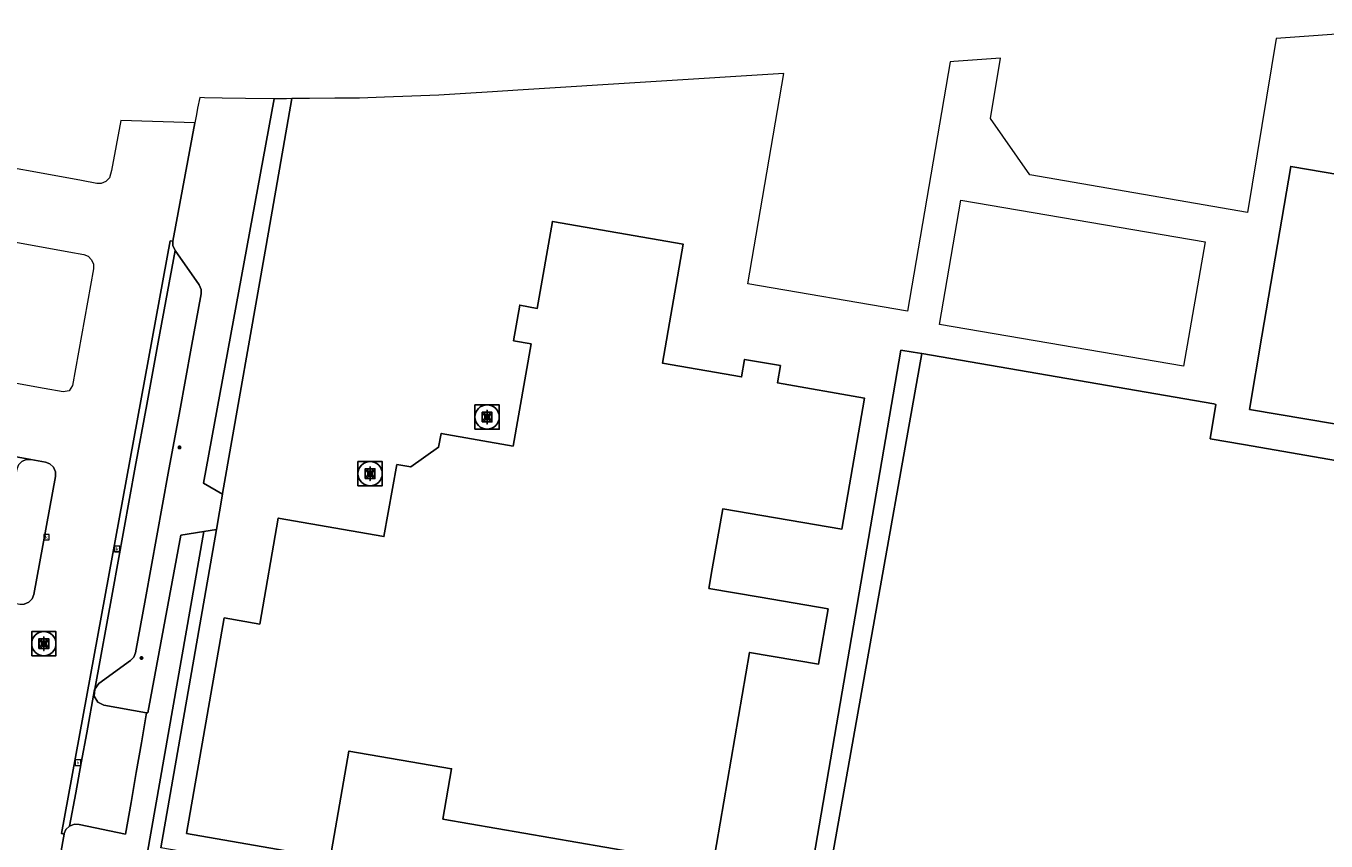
# Model space of a CAD drawing. Header units: metres. Extents: x 197147 to 199131, y 355511 to 356703.
# Tile 197 of 225: x 198633 to 198740, y 356196 to 356263. Entities that reach past the tile are written whole.
import ezdxf
from ezdxf.enums import TextEntityAlignment as Align

# ---------------------------------------------------------------- set-up
doc = ezdxf.new("R2010")
doc.units = ezdxf.units.M
for name, color, linetype, lineweight in [('B-WE-GR-BEPLANTING_CULTUUR_HEESTERS-G', 252, 'Continuous', 18), ('B-WE-GR-GRAS_KRUIDENRIJK-G', 252, 'Continuous', 18), ('B-WE-KL-ET_LS_OV_LICHTMAST-S', 252, 'Continuous', 25), ('B-WE-OG-TERREIN_ERF-G', 252, 'Continuous', 18), ('B-WE-RI-GWA_KOLK-S', 252, 'Continuous', 25), ('B-WE-RI-GWA_RIOOLPUT-S', 252, 'Continuous', 25), ('B-WE-RI-GWA_RIOOLPUT-S @ 0.05', 252, 'Continuous', 25), ('B-WE-RI-GWA_RIOOLPUT-S @ 0.1', 252, 'Continuous', 25), ('B-WE-RI-GWA_RIOOLPUT-S @ 0.2', 252, 'Continuous', 25), ('B-WE-RI-GWA_RIOOLPUT-S @ 0.5 (1)', 252, 'Continuous', 25), ('B-WE-RI-GWA_RIOOLPUT-S @ 0.5 (2)', 252, 'Continuous', 25), ('B-WE-VH-VERHARDING_ASFALT-G', 252, 'Continuous', 18), ('B-WE-VH-VERHARDING_BETONSTRAATSTEEN-G', 252, 'Continuous', 18), ('B-WE-VH-VERHARDING_GESLOTEN-G', 253, 'Continuous', 18), ('B-WE-VH-VERHARDING_TEGEL-G', 252, 'Continuous', 18)]:
    doc.layers.add(name, color=color, linetype=linetype, lineweight=lineweight)
doc.layers.add('B-WE-OG-BEBOUWING-GV', color=252, linetype='Continuous')
doc.layers.add('B-WE-VH-GOOT-G', color=253, linetype='Continuous')
doc.styles.add('NLCS-ISO', font='NLCS-ISO.ttf')
doc.styles.add('NLCS-ISO-M-T18', font='NLCS-ISO.ttf', dxfattribs={"height": 1.8})

# ---------------------------------------------------------------- blocks, each defined once
blk = doc.blocks.new('B-SIE-WEG_LICHTMAST-SO')
at = {"ltscale": 0.1}
for p, q in [((-0.33, 0.19), (-0.67, 0.39)), ((0, 0.39), (0, 0.77)), ((0.33, 0.19), (0.67, 0.39)), ((-0.33, -0.19), (-0.67, -0.39)), ((0, -0.39), (0, -0.77)), ((0.33, -0.19), (0.67, -0.39))]:
    blk.add_line(p, q, dxfattribs=at)
at = {"flags": 128}
for points in [[(-0.35, 0.15), (0.35, 0.15)], [(-0.35, -0.15), (0.35, -0.15)]]:
    blk.add_lwpolyline(points, dxfattribs=at)
at = {"ltscale": 0.1}
blk.add_circle((0, 0), 0.386, dxfattribs=at)
at = {"style": 'NLCS-ISO'}
blk.add_attdef('TYPE', text='', height=0.549, dxfattribs=at).set_placement((0, 0.77), align=Align.BOTTOM_CENTER)
blk = doc.blocks.new('SRI-PUT_INSPECTIE-SO')
at = {"lineweight": -3, "flags": 128}
blk.add_lwpolyline([(-2, -2), (2, -2), (2, 2), (-2, 2)], close=True, dxfattribs=at)
at = {"lineweight": -3, "ltscale": 1.5}
blk.add_circle((0, 0), 2, dxfattribs=at)
at = {"ltscale": 0.1, "style": 'NLCS-ISO'}
blk.add_text('I', height=2.5, dxfattribs=at).set_placement((0, -0.01), align=Align.MIDDLE_CENTER)
blk = doc.blocks.new('*U1270')
at = {"layer": 'B-WE-RI-GWA_RIOOLPUT-S @ 0.05', "xscale": 0.05, "yscale": 0.05, "zscale": 0.05}
blk.add_blockref('SRI-PUT_INSPECTIE-SO', (198634.715, 356212.25), dxfattribs=at)
at = {"layer": 'B-WE-RI-GWA_RIOOLPUT-S @ 0.1', "xscale": 0.1, "yscale": 0.1, "zscale": 0.1}
blk.add_blockref('SRI-PUT_INSPECTIE-SO', (198634.715, 356212.25), dxfattribs=at)
at = {"layer": 'B-WE-RI-GWA_RIOOLPUT-S @ 0.2', "xscale": 0.2, "yscale": 0.2, "zscale": 0.2}
blk.add_blockref('SRI-PUT_INSPECTIE-SO', (198634.715, 356212.25), dxfattribs=at)
at = {"layer": 'B-WE-RI-GWA_RIOOLPUT-S @ 0.5 (1)', "xscale": 0.5, "yscale": 0.5, "zscale": 0.5}
blk.add_blockref('SRI-PUT_INSPECTIE-SO', (198634.715, 356212.25), dxfattribs=at)
at = {"layer": 'B-WE-RI-GWA_RIOOLPUT-S @ 0.5 (2)', "xscale": 0.5, "yscale": 0.5, "zscale": 0.5}
blk.add_blockref('SRI-PUT_INSPECTIE-SO', (198634.715, 356212.25), dxfattribs=at)
blk = doc.blocks.new('BGT-KOLK-SO')
at = {"color": 0, "linetype": 'ByBlock', "lineweight": 18}
blk.add_lwpolyline([(-0.045, -0.045), (0.045, -0.045), (0.045, 0.045), (-0.045, 0.045)], close=True, dxfattribs=at)
at = {"color": 0, "linetype": 'ByBlock', "lineweight": 18, "style": 'NLCS-ISO-M-T18'}
blk.add_text('k', height=0.06, dxfattribs=at).set_placement((0, 0), align=Align.MIDDLE_CENTER)
blk = doc.blocks.new('*U1287')
at = {"layer": 'B-WE-RI-GWA_RIOOLPUT-S @ 0.05', "xscale": 0.05, "yscale": 0.05, "zscale": 0.05}
blk.add_blockref('SRI-PUT_INSPECTIE-SO', (198671.217, 356230.914), dxfattribs=at)
at = {"layer": 'B-WE-RI-GWA_RIOOLPUT-S @ 0.1', "xscale": 0.1, "yscale": 0.1, "zscale": 0.1}
blk.add_blockref('SRI-PUT_INSPECTIE-SO', (198671.217, 356230.914), dxfattribs=at)
at = {"layer": 'B-WE-RI-GWA_RIOOLPUT-S @ 0.2', "xscale": 0.2, "yscale": 0.2, "zscale": 0.2}
blk.add_blockref('SRI-PUT_INSPECTIE-SO', (198671.217, 356230.914), dxfattribs=at)
at = {"layer": 'B-WE-RI-GWA_RIOOLPUT-S @ 0.5 (1)', "xscale": 0.5, "yscale": 0.5, "zscale": 0.5}
blk.add_blockref('SRI-PUT_INSPECTIE-SO', (198671.217, 356230.914), dxfattribs=at)
at = {"layer": 'B-WE-RI-GWA_RIOOLPUT-S @ 0.5 (2)', "xscale": 0.5, "yscale": 0.5, "zscale": 0.5}
blk.add_blockref('SRI-PUT_INSPECTIE-SO', (198671.217, 356230.914), dxfattribs=at)
blk = doc.blocks.new('*U1304')
at = {"layer": 'B-WE-RI-GWA_RIOOLPUT-S @ 0.05', "xscale": 0.05, "yscale": 0.05, "zscale": 0.05}
blk.add_blockref('SRI-PUT_INSPECTIE-SO', (198661.583, 356226.251), dxfattribs=at)
at = {"layer": 'B-WE-RI-GWA_RIOOLPUT-S @ 0.1', "xscale": 0.1, "yscale": 0.1, "zscale": 0.1}
blk.add_blockref('SRI-PUT_INSPECTIE-SO', (198661.583, 356226.251), dxfattribs=at)
at = {"layer": 'B-WE-RI-GWA_RIOOLPUT-S @ 0.2', "xscale": 0.2, "yscale": 0.2, "zscale": 0.2}
blk.add_blockref('SRI-PUT_INSPECTIE-SO', (198661.583, 356226.251), dxfattribs=at)
at = {"layer": 'B-WE-RI-GWA_RIOOLPUT-S @ 0.5 (1)', "xscale": 0.5, "yscale": 0.5, "zscale": 0.5}
blk.add_blockref('SRI-PUT_INSPECTIE-SO', (198661.583, 356226.251), dxfattribs=at)
at = {"layer": 'B-WE-RI-GWA_RIOOLPUT-S @ 0.5 (2)', "xscale": 0.5, "yscale": 0.5, "zscale": 0.5}
blk.add_blockref('SRI-PUT_INSPECTIE-SO', (198661.583, 356226.251), dxfattribs=at)

msp = doc.modelspace()

# ---------------------------------------------------------------- linework, layer by layer
at = {"layer": 'B-WE-GR-BEPLANTING_CULTUUR_HEESTERS-G', "ltscale": 0.2, "flags": 128}
for points in [[(198655.147, 356257.132), (198654.698, 356257.131), (198653.685, 356257.111), (198647.872, 356225.46), (198649.432, 356224.565), (198649.439, 356224.607), (198653.011, 356245.042), (198655.147, 356257.132)], [(198696.689, 356186.39), (198697.377, 356186.117), (198698.064, 356185.845), (198707.003, 356236.133), (198706.3, 356236.255), (198705.282, 356236.43), (198696.689, 356186.39)], [(198631.836, 356223.155), (198631.333, 356220.362), (198630.693, 356216.958), (198630.695, 356216.57), (198630.856, 356216.183), (198631.156, 356215.89), (198631.516, 356215.744), (198632.729, 356215.504), (198633.104, 356215.503), (198633.479, 356215.658), (198633.761, 356215.951), (198633.897, 356216.3), (198635.675, 356226.024), (198635.672, 356226.402), (198635.513, 356226.778), (198635.217, 356227.061), (198634.865, 356227.197), (198633.646, 356227.421), (198633.271, 356227.419), (198632.897, 356227.261), (198632.616, 356226.968), (198632.48, 356226.618), (198631.836, 356223.155)], [(198649.119, 356194.606), (198644.34, 356195.431), (198648.922, 356221.645), (198647.879, 356221.483), (198643.182, 356194.616), (198648.949, 356193.621), (198649.119, 356194.606)]]:
    msp.add_lwpolyline(points, close=True, dxfattribs=at)
msp.add_lwpolyline([(198643.182, 356194.616), (198647.879, 356221.483), (198646.005, 356221.192), (198643.291, 356206.545), (198643.174, 356206.556), (198642.748, 356204.093), (198642.321, 356201.629), (198641.895, 356199.166), (198641.442, 356196.551), (198637.614, 356197.362), (198637.249, 356197.373), (198636.836, 356197.21), (198636.521, 356196.942), (198636.395, 356196.605), (198636.389, 356196.572), (198635.476, 356191.548)], dxfattribs=at)
at = {"layer": 'B-WE-GR-GRAS_KRUIDENRIJK-G', "ltscale": 0.2, "flags": 128}
msp.add_lwpolyline([(198793.355, 356169.659), (198793.4, 356169.637), (198793.526, 356169.862), (198794.945, 356172.328), (198796.342, 356174.691), (198797.767, 356177.036), (198799.22, 356179.365), (198800.703, 356181.674), (198803.452, 356185.744), (198805.776, 356189.063), (198807.535, 356191.619), (198815.117, 356201.727), (198760.988, 356223.888), (198733.491, 356228.639), (198730.742, 356229.114), (198731.21, 356231.95), (198731.045, 356231.991), (198707.003, 356236.133), (198698.064, 356185.845), (198785.781, 356171.079), (198793.355, 356169.659)], close=True, dxfattribs=at)
at = {"layer": 'B-WE-OG-BEBOUWING-GV', "ltscale": 0.2, "flags": 128}
for points in [[(198733.985, 356231.542), (198756.944, 356227.663), (198758.649, 356237.752), (198754.122, 356238.557), (198755.801, 356248.418), (198737.391, 356251.552), (198735.011, 356237.567), (198733.985, 356231.542)], [(198663.782, 356226.998), (198662.719, 356221.068), (198654.023, 356222.591), (198652.495, 356213.856), (198649.57, 356214.367), (198646.468, 356196.628), (198658.289, 356194.561), (198659.835, 356203.401), (198668.289, 356201.948), (198667.573, 356197.81), (198689.794, 356193.967), (198692.826, 356211.527), (198698.508, 356210.566), (198699.29, 356215.108), (198693.689, 356216.072), (198689.478, 356216.796), (198689.759, 356218.406), (198690.623, 356223.348), (198700.428, 356221.691), (198702.292, 356232.462), (198695.13, 356233.722), (198695.374, 356235.153), (198692.419, 356235.658), (198692.173, 356234.217), (198685.653, 356235.357), (198687.357, 356245.152), (198676.597, 356247.024), (198675.338, 356239.861), (198673.903, 356240.128), (198673.402, 356237.196), (198674.837, 356236.934), (198673.354, 356228.521), (198667.439, 356229.558), (198667.217, 356228.419), (198664.928, 356226.806), (198663.782, 356226.998)]]:
    msp.add_lwpolyline(points, close=True, dxfattribs=at)
at = {"layer": 'B-WE-OG-TERREIN_ERF-G', "ltscale": 0.2, "flags": 128}
for points in [[(198750.737, 356263.116), (198736.184, 356262.078), (198733.82, 356247.758), (198715.912, 356250.857), (198712.68, 356255.485), (198713.484, 356260.459), (198709.645, 356260.185), (198709.358, 356260.164), (198705.831, 356239.633), (198692.681, 356241.887), (198695.653, 356259.192), (198673.734, 356257.819), (198671.662, 356257.688), (198669.432, 356257.553), (198667.251, 356257.419), (198665.016, 356257.324), (198662.766, 356257.254), (198660.701, 356257.178), (198658.675, 356257.167), (198656.602, 356257.135), (198655.147, 356257.132), (198653.011, 356245.042), (198649.439, 356224.607), (198649.432, 356224.565), (198648.922, 356221.645), (198644.34, 356195.431)], [(198696.689, 356186.39), (198705.282, 356236.43), (198706.3, 356236.255), (198707.003, 356236.133), (198731.045, 356231.991), (198731.21, 356231.95), (198730.742, 356229.114), (198733.491, 356228.639), (198733.491, 356228.639), (198760.988, 356223.888)]]:
    msp.add_lwpolyline(points, dxfattribs=at)
for points in [[(198737.391, 356251.552), (198755.801, 356248.418), (198754.122, 356238.557), (198758.649, 356237.752), (198756.944, 356227.663), (198733.985, 356231.542), (198735.011, 356237.567), (198737.391, 356251.552)], [(198710.22, 356248.782), (198730.334, 356245.351), (198728.567, 356235.096), (198708.457, 356238.522), (198710.22, 356248.782)], [(198693.689, 356216.072), (198699.29, 356215.108), (198698.508, 356210.566), (198692.826, 356211.527), (198689.794, 356193.967), (198667.573, 356197.81), (198668.289, 356201.948), (198659.835, 356203.401), (198658.289, 356194.561), (198646.468, 356196.628), (198649.57, 356214.367), (198652.495, 356213.856), (198654.023, 356222.591), (198662.719, 356221.068), (198663.782, 356226.998), (198664.928, 356226.806), (198667.217, 356228.419), (198667.439, 356229.558), (198673.354, 356228.521), (198674.837, 356236.934), (198673.402, 356237.196), (198673.903, 356240.128), (198675.338, 356239.861), (198676.597, 356247.024), (198687.357, 356245.152), (198685.653, 356235.357), (198692.173, 356234.217), (198692.419, 356235.658), (198695.374, 356235.153), (198695.13, 356233.722), (198702.292, 356232.462), (198700.428, 356221.691), (198690.623, 356223.348), (198689.759, 356218.406), (198689.478, 356216.796), (198693.689, 356216.072)]]:
    msp.add_lwpolyline(points, close=True, dxfattribs=at)
at = {"layer": 'B-WE-VH-GOOT-G', "ltscale": 0.2, "flags": 128}
msp.add_lwpolyline([(198636.389, 356196.572), (198636.175, 356196.613), (198645.115, 356245.429)], dxfattribs=at)
at = {"layer": 'B-WE-VH-VERHARDING_ASFALT-G', "ltscale": 0.2, "flags": 128}
for points in [[(198626.448, 356181.064), (198634.292, 356179.647), (198633.945, 356179.788), (198633.657, 356180.073), (198633.507, 356180.45), (198633.512, 356180.824), (198634.152, 356184.319), (198635.476, 356191.548), (198636.389, 356196.572), (198636.175, 356196.613), (198645.115, 356245.429), (198645.327, 356245.409), (198647.145, 356255.145), (198641.054, 356255.328), (198640.299, 356251.211), (198640.111, 356250.606), (198639.827, 356250.308), (198639.447, 356250.147), (198639.067, 356250.145), (198637.804, 356250.379), (198634.366, 356251.011), (198631.908, 356251.463)], [(198630.853, 356245.6), (198633.312, 356245.149), (198636.763, 356244.517), (198638.007, 356244.286), (198638.356, 356244.15), (198638.649, 356243.869), (198638.807, 356243.496), (198638.81, 356243.121), (198637.071, 356233.5), (198636.8, 356233.079), (198636.311, 356232.975), (198634.735, 356233.269), (198631.259, 356233.908)], [(198630.185, 356228.052), (198633.646, 356227.421), (198634.865, 356227.197), (198635.217, 356227.061), (198635.513, 356226.778), (198635.672, 356226.402), (198635.675, 356226.024), (198633.897, 356216.3), (198633.761, 356215.951), (198633.479, 356215.658), (198633.104, 356215.503)]]:
    msp.add_lwpolyline(points, dxfattribs=at)
at = {"layer": 'B-WE-VH-VERHARDING_BETONSTRAATSTEEN-G', "ltscale": 0.2, "flags": 128}
for points in [[(198637.793, 356202.435), (198638.243, 356204.895), (198638.898, 356208.475), (198638.903, 356208.501), (198640.362, 356216.47), (198641.305, 356221.624), (198642.249, 356226.778), (198643.192, 356231.933), (198644.136, 356237.087), (198645.516, 356244.625), (198645.33, 356245.047), (198645.327, 356245.409), (198645.115, 356245.429), (198636.175, 356196.613), (198636.389, 356196.572), (198636.395, 356196.605), (198636.521, 356196.942), (198636.836, 356197.21), (198637.342, 356199.976), (198637.793, 356202.435)], [(198644.959, 356226.282), (198645.902, 356231.437), (198646.845, 356236.591), (198647.664, 356241.068), (198647.664, 356241.409), (198647.498, 356241.814), (198645.516, 356244.625), (198644.136, 356237.087), (198643.192, 356231.933), (198642.249, 356226.778), (198641.305, 356221.624), (198640.362, 356216.47), (198638.903, 356208.501), (198639.251, 356208.961), (198641.856, 356210.863), (198642.116, 356211.142), (198642.255, 356211.498), (198643.073, 356215.973), (198644.016, 356221.128), (198644.959, 356226.282)], [(198642.321, 356201.629), (198642.748, 356204.093), (198643.174, 356206.556), (198639.663, 356207.181), (198639.153, 356207.439), (198638.869, 356207.935), (198638.903, 356208.501), (198638.898, 356208.475), (198638.243, 356204.895), (198637.793, 356202.435), (198637.342, 356199.976), (198636.836, 356197.21), (198637.249, 356197.373), (198637.614, 356197.362), (198641.442, 356196.551), (198641.895, 356199.166), (198642.321, 356201.629)]]:
    msp.add_lwpolyline(points, close=True, dxfattribs=at)
at = {"layer": 'B-WE-VH-VERHARDING_GESLOTEN-G', "ltscale": 0.2, "flags": 128}
msp.add_lwpolyline([(198632.897, 356227.261), (198633.271, 356227.419), (198633.646, 356227.421), (198630.185, 356228.052)], dxfattribs=at)
at = {"layer": 'B-WE-VH-VERHARDING_TEGEL-G', "ltscale": 0.2, "flags": 128}
msp.add_lwpolyline([(198648.922, 356221.645), (198649.432, 356224.565), (198647.872, 356225.46), (198653.685, 356257.111), (198651.334, 356257.139), (198649.386, 356257.162), (198647.944, 356257.209), (198647.549, 356257.222), (198647.382, 356256.361), (198647.278, 356255.828), (198647.145, 356255.145), (198645.327, 356245.409), (198645.33, 356245.047), (198645.516, 356244.625), (198647.498, 356241.814), (198647.664, 356241.409), (198647.664, 356241.068), (198646.845, 356236.591), (198645.902, 356231.437), (198644.959, 356226.282), (198644.016, 356221.128), (198643.073, 356215.973), (198642.255, 356211.498), (198642.116, 356211.142), (198641.856, 356210.863), (198639.251, 356208.961), (198638.903, 356208.501), (198638.869, 356207.935), (198639.153, 356207.439), (198639.663, 356207.181), (198643.174, 356206.556), (198643.291, 356206.545), (198646.005, 356221.192), (198647.879, 356221.483), (198648.922, 356221.645)], close=True, dxfattribs=at)

# ---------------------------------------------------------------- block references
at = {"layer": 'B-WE-KL-ET_LS_OV_LICHTMAST-S', "xscale": 0.2, "yscale": 0.2, "zscale": 0.2}
for p in [(198645.888, 356228.409), (198642.756, 356211.066)]:
    msp.add_blockref('B-SIE-WEG_LICHTMAST-SO', p, dxfattribs=at)
at = {"layer": 'B-WE-RI-GWA_KOLK-S', "xscale": 5, "yscale": 5, "zscale": 5}
for p in [(198634.93, 356221.018), (198640.749, 356220.049), (198640.757, 356220.055), (198637.529, 356202.451)]:
    msp.add_blockref('BGT-KOLK-SO', p, dxfattribs=at)
at = {"layer": 'B-WE-RI-GWA_RIOOLPUT-S'}
for name in ['*U1287', '*U1304', '*U1270']:
    msp.add_blockref(name, (0, 0), dxfattribs=at)

doc.saveas('drawing.dxf')
